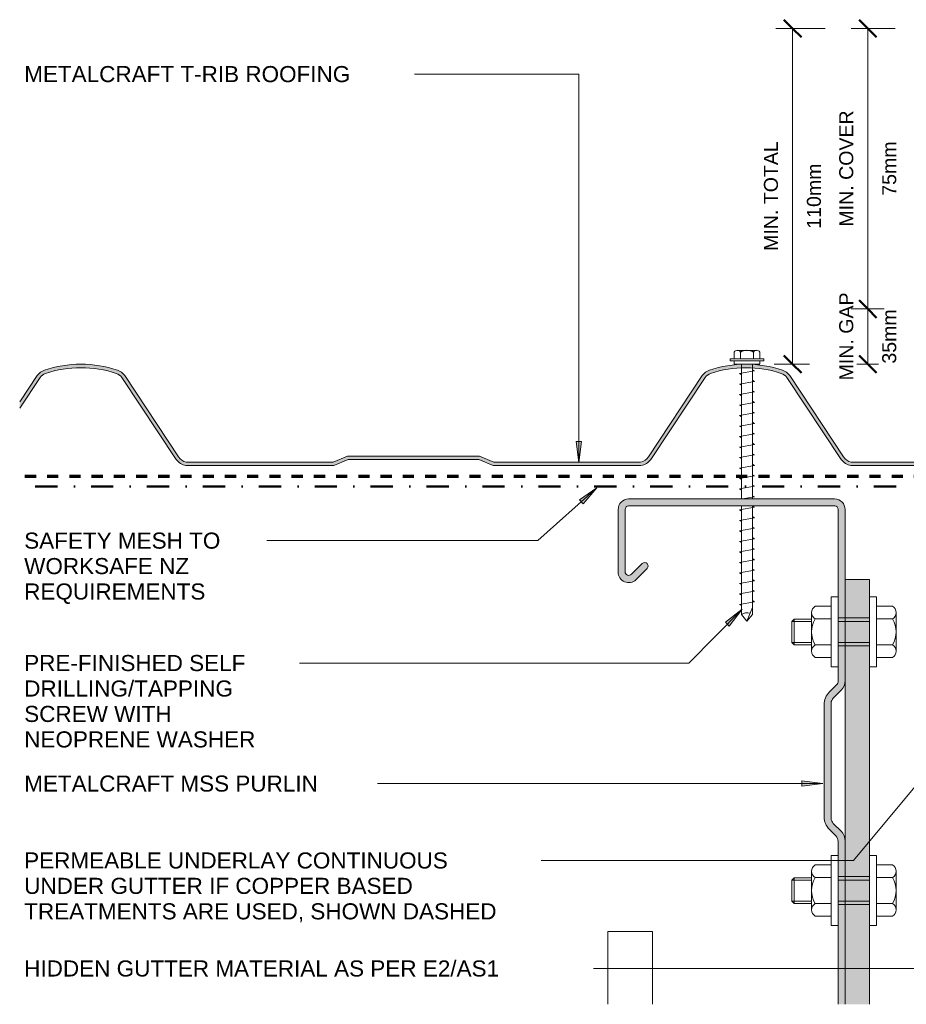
# Model space of a CAD drawing. Header units: millimetres. Extents: x 4173 to 4722, y 1929 to 2279.
# Tile 1 of 2: x 4173 to 4427, y 1929 to 2210. Entities that reach past the tile are written whole.
import ezdxf

# ---------------------------------------------------------------- set-up
doc = ezdxf.new("R2010")
doc.units = ezdxf.units.MM
doc.linetypes.add('Dash', pattern=[6.35, 3.175, -3.175])
doc.linetypes.add('Dash dot', pattern=[15.875, 6.35, -4.7625, 0, -4.7625])
for name, color, linetype, lineweight in [('A-ANNO-DIMS', 211, 'Continuous', 9), ('A-ANNO-DIMS-2', 211, 'Continuous', 9), ('A-DETL', 90, 'Continuous', 13), ('A-DETL-GENF', 92, 'Continuous', 13), ('A-DETL-THIN', 151, 'Continuous', 13), ('G-ANNO-TEXT', 231, 'Continuous', 9)]:
    doc.layers.add(name, color=color, linetype=linetype, lineweight=lineweight)
doc.styles.add('Arial', font='arial.ttf', dxfattribs={"height": 4.6})
doc.styles.add('Arial_1', font='arial.ttf', dxfattribs={"height": 4})
doc.dimstyles.new('Diagonal', dxfattribs={"dimscale": 304.8, "dimtxt": 4.081038, "dimasz": 0.016404, "dimexe": 0.015748, "dimexo": 0.009843, "dimgap": 0.009843, "dimtad": 1, "dimdec": 0, "dimzin": 0, "dimdsep": 46, "dimtxsty": 'Arial_1', "dimblk1": 'OBLIQUE', "dimblk2": 'OBLIQUE', "dimsah": 1, "dimcen": 0.09, "dimazin": 0, "dimtfac": 1, "dimtdec": 4, "dimtix": 1, "dimtmove": 0, "dimatfit": 3, "dimfxl": 1, "dimtvp": 1, "dimtfill": 1, "dimtolj": 1, "dimtzin": 0, "dimarcsym": 2})

# ---------------------------------------------------------------- blocks, each defined once
blk = doc.blocks.new('Metalcraft Profiles4 - Metalcraft T-Rib-4992821-D CR 12 PARALLEL HIDDEN GUTTER')
at = {"layer": 'A-DETL-GENF'}
blk.add_hatch(color=256, dxfattribs=at).paths.add_polyline_path([(600, 0), (642.24, 0), (646.35, 1.72), (683.65, 1.72), (687.76, 0), (699, 0), (699, 1), (687.96, 1), (683.85, 2.72), (646.15, 2.72), (642.04, 1), (600.09, 1), (599.43, 1.21), (598.83, 1.55), (598.3, 2), (597.88, 2.55), (582.5, 25.76), (581.92, 26.42), (581.22, 26.95), (580.41, 27.32), (577.86, 28.05), (575.27, 28.58), (572.65, 28.89), (570, 29), (567.35, 28.89), (564.73, 28.58), (562.14, 28.05), (559.59, 27.32), (558.78, 26.95), (558.08, 26.42), (557.5, 25.76), (542.12, 2.55), (541.7, 2), (541.17, 1.55), (540.57, 1.21), (539.91, 1), (497.96, 1), (493.85, 2.72), (456.15, 2.72), (452.04, 1), (410.09, 1), (409.43, 1.21), (408.83, 1.55), (408.3, 2), (407.88, 2.55), (392.5, 25.76), (391.92, 26.42), (391.22, 26.95), (390.41, 27.32), (387.86, 28.05), (385.27, 28.58), (382.65, 28.89), (380, 29), (377.35, 28.89), (374.73, 28.58), (372.14, 28.05), (369.59, 27.32), (368.78, 26.95), (368.08, 26.42), (367.5, 25.76), (362.5, 18.21), (362.5, 16.4), (368.33, 25.2), (368.76, 25.7), (369.3, 26.1), (369.9, 26.37), (372.38, 27.08), (374.89, 27.59), (377.43, 27.9), (380, 28), (382.57, 27.9), (385.11, 27.59), (387.62, 27.08), (390.1, 26.37), (390.7, 26.1), (391.24, 25.7), (391.67, 25.2), (407.18, 1.8), (407.95, 0.96), (408.91, 0.35), (410, 0), (452.24, 0), (456.35, 1.72), (493.65, 1.72), (497.76, 0), (540, 0), (541.09, 0.35), (542.05, 0.96), (542.82, 1.8), (558.33, 25.2), (558.76, 25.7), (559.3, 26.1), (559.9, 26.37), (562.38, 27.08), (564.89, 27.59), (567.43, 27.9), (570, 28), (572.57, 27.9), (575.11, 27.59), (577.62, 27.08), (580.1, 26.37), (580.7, 26.1), (581.24, 25.7), (581.67, 25.2), (597.18, 1.8), (597.95, 0.96), (598.91, 0.35)])
for p, q in [((367.5, 25.76), (362.5, 18.21)), ((407.88, 2.55), (392.5, 25.76)), ((557.5, 25.76), (542.12, 2.55)), ((597.88, 2.55), (582.5, 25.76)), ((362.5, 16.4), (368.33, 25.2)), ((391.67, 25.2), (407.18, 1.8)), ((542.82, 1.8), (558.33, 25.2)), ((581.67, 25.2), (597.18, 1.8)), ((452.04, 1), (410.09, 1)), ((456.15, 2.72), (452.04, 1)), ((452.24, 0), (456.35, 1.72)), ((493.85, 2.72), (456.15, 2.72)), ((456.35, 1.72), (493.65, 1.72)), ((493.65, 1.72), (497.76, 0)), ((497.96, 1), (493.85, 2.72)), ((539.91, 1), (497.96, 1)), ((642.04, 1), (600.09, 1)), ((646.15, 2.72), (642.04, 1)), ((642.24, 0), (646.35, 1.72)), ((683.85, 2.72), (646.15, 2.72)), ((646.35, 1.72), (683.65, 1.72)), ((683.65, 1.72), (687.76, 0)), ((687.96, 1), (683.85, 2.72)), ((699, 1), (687.96, 1)), ((410, 0), (452.24, 0)), ((497.76, 0), (540, 0)), ((600, 0), (642.24, 0)), ((687.76, 0), (699, 0))]:
    blk.add_line(p, q, dxfattribs=at)
for centre, radius, start, end in [((379.99, -4.1), 33.1, 89.9898, 108.3248), ((380.01, -4.1), 33.1, 71.6752, 90.0102), ((569.99, -4.1), 33.1, 89.9898, 108.3248), ((570.01, -4.1), 33.1, 71.6752, 90.0102), ((370.89, 23.4), 4.13, 108.4305, 145.2549), ((370.89, 23.4), 3.13, 108.4464, 145.0745), ((379.99, -4.1), 32.1, 89.9894, 108.3231), ((380.01, -4.1), 32.1, 71.6769, 90.0106), ((389.11, 23.4), 3.13, 34.9255, 71.5536), ((389.11, 23.4), 4.13, 34.7451, 71.5695), ((560.89, 23.4), 4.13, 108.4305, 145.2549), ((560.89, 23.4), 3.13, 108.4464, 145.0745), ((569.99, -4.1), 32.1, 89.9894, 108.3231), ((570.01, -4.1), 32.1, 71.6769, 90.0106), ((579.11, 23.4), 3.13, 34.9255, 71.5536), ((579.11, 23.4), 4.13, 34.7451, 71.5695), ((410.78, 4.34), 4.41, 215.221, 259.8043), ((410.78, 4.34), 3.41, 211.6106, 258.4002), ((539.22, 4.34), 3.41, 281.5998, 328.3894), ((539.22, 4.34), 4.41, 280.1957, 324.779), ((600.78, 4.34), 4.41, 215.221, 259.8043), ((600.78, 4.34), 3.41, 211.6106, 258.4002)]:
    blk.add_arc(centre, radius, start, end, dxfattribs=at)
blk = doc.blocks.new('Building Paper - Building Paper-5333933-D CR 12 PARALLEL HIDDEN GUTTER')
at = {"layer": 'A-DETL-GENF', "linetype": 'Dash', "lineweight": 70}
blk.add_line((0, 0), (255, 0), dxfattribs=at)
blk = doc.blocks.new('Screw1 - Screw-5026500-D CR 12 PARALLEL HIDDEN GUTTER')
at = {"layer": 'A-DETL-GENF'}
for p, q in [((-3.67, 1.5), (-3.67, 3.47)), ((-2.76, 3.97), (2.76, 3.97)), ((-1.85, 1.5), (-1.85, 3.47)), ((1.85, 1.5), (1.85, 3.47)), ((3.67, 1.5), (3.67, 3.47)), ((4.79, 1.5), (-4.79, 1.5)), ((-4.79, 1.5), (-4.79, 1)), ((4.79, 1), (-4.79, 1)), ((-3.67, 1), (-3.67, 0)), ((-3.67, 0), (3.67, 0)), ((-1.6, 0), (-1.6, -38.52)), ((1.6, -38.52), (1.6, 0)), ((3.67, 0), (3.67, 1)), ((4.79, 1), (4.79, 1.5)), ((2.17, -1.91), (-2.17, -2.67)), ((-2.17, -2.67), (-1.6, -3)), ((1.6, -1.58), (2.17, -1.91)), ((2.17, -4.91), (-2.17, -5.67)), ((1.6, -4.58), (2.17, -4.91)), ((-2.17, -5.67), (-1.6, -6)), ((2.17, -7.91), (-2.17, -8.67)), ((1.6, -7.58), (2.17, -7.91)), ((-2.17, -8.67), (-1.6, -9)), ((2.17, -10.91), (-2.17, -11.67)), ((1.6, -10.58), (2.17, -10.91)), ((-2.17, -11.67), (-1.6, -12)), ((2.17, -13.91), (-2.17, -14.67)), ((1.6, -13.58), (2.17, -13.91)), ((-2.17, -14.67), (-1.6, -15)), ((1.6, -16.58), (2.17, -16.91)), ((2.17, -16.91), (-2.17, -17.67)), ((-2.17, -17.67), (-1.6, -18)), ((1.6, -19.58), (2.17, -19.91)), ((2.17, -19.91), (-2.17, -20.67)), ((-2.17, -20.67), (-1.6, -21)), ((2.17, -22.91), (-2.17, -23.67)), ((-2.17, -23.67), (-1.6, -24)), ((1.6, -22.58), (2.17, -22.91)), ((2.17, -25.91), (-2.17, -26.67)), ((-2.17, -26.67), (-1.6, -27)), ((1.6, -25.58), (2.17, -25.91)), ((2.17, -28.91), (-2.17, -29.67)), ((-2.17, -29.67), (-1.6, -30)), ((1.6, -28.58), (2.17, -28.91)), ((2.17, -31.91), (-2.17, -32.67)), ((-2.17, -32.67), (-1.6, -33)), ((1.6, -31.58), (2.17, -31.91)), ((2.17, -34.91), (-2.17, -35.67)), ((-2.17, -35.67), (-1.6, -36)), ((1.6, -34.58), (2.17, -34.91)), ((2.17, -37.91), (-1.28, -38.52)), ((1.6, -37.58), (2.17, -37.91)), ((2.17, -40.91), (-2.17, -41.67)), ((-2.17, -41.67), (-1.6, -42)), ((-1.6, -40.52), (-1.6, -71.57)), ((1.6, -71.57), (1.6, -40.52)), ((1.6, -40.58), (2.17, -40.91)), ((2.17, -43.91), (-2.17, -44.67)), ((-2.17, -44.67), (-1.6, -45)), ((1.6, -43.58), (2.17, -43.91)), ((2.17, -46.91), (-2.17, -47.67)), ((-2.17, -47.67), (-1.6, -48)), ((1.6, -46.58), (2.17, -46.91)), ((2.17, -49.91), (-2.17, -50.67)), ((1.6, -49.58), (2.17, -49.91)), ((-2.17, -50.67), (-1.6, -51)), ((2.17, -52.91), (-2.17, -53.67)), ((1.6, -52.58), (2.17, -52.91)), ((-2.17, -53.67), (-1.6, -54)), ((2.17, -55.91), (-2.17, -56.67)), ((1.6, -55.58), (2.17, -55.91)), ((-2.17, -56.67), (-1.6, -57)), ((2.17, -58.91), (-2.17, -59.67)), ((1.6, -58.58), (2.17, -58.91)), ((-2.17, -59.67), (-1.6, -60)), ((2.17, -61.91), (-2.17, -62.67)), ((1.6, -61.58), (2.17, -61.91)), ((-2.17, -62.67), (-1.6, -63)), ((1.6, -64.58), (2.17, -64.91)), ((2.17, -64.91), (-2.17, -65.67)), ((-2.17, -65.67), (-1.6, -66)), ((2.17, -67.91), (-2.17, -68.67)), ((-2.17, -68.67), (-1.6, -69)), ((0, -73.47), (1.6, -69.52)), ((1.6, -67.58), (2.17, -67.91)), ((-1.6, -71.57), (0, -73.47)), ((1.6, -71.57), (0, -73.47))]:
    blk.add_line(p, q, dxfattribs=at)
for centre, radius, start, end in [((-2.76, 2.9), 1.08, 32.3801, 147.6199), ((0, 0.31), 3.67, 59.7274, 120.2726), ((2.76, 2.9), 1.08, 32.3801, 147.6199), ((0.08, -74.19), 3.11, 74.3059, 122.4975)]:
    blk.add_arc(centre, radius, start, end, dxfattribs=at)
blk = doc.blocks.new('Metalcraft MSS Purlin-150x1 - Metalcraft MSS Purlin-150x65 2-4992767-D CR 12 PARALLEL HIDDEN GUTTER')
at = {"layer": 'A-DETL-GENF'}
blk.add_hatch(color=256, dxfattribs=at).paths.add_polyline_path([(0.1, 144.48), (0, 144.48), (0, 97.81), (0.14, 96.77), (0.53, 95.81), (1.17, 94.98), (3.41, 92.75), (3.72, 92.33), (3.92, 91.85), (3.99, 91.34), (3.99, 58.34), (3.92, 57.82), (3.72, 57.34), (3.41, 56.93), (1.17, 54.69), (0.53, 53.86), (0.14, 52.9), (0, 51.87), (0, 3), (0.1, 2.22), (0.4, 1.5), (0.88, 0.88), (1.5, 0.4), (2.22, 0.1), (3, 0), (61.85, 0), (62.62, 0.1), (63.35, 0.4), (63.97, 0.88), (64.45, 1.5), (64.75, 2.22), (64.85, 3), (64.85, 20.94), (64.75, 21.71), (64.45, 22.43), (63.98, 23.05), (63.37, 23.52), (62.66, 23.82), (61.89, 23.93), (61.12, 23.84), (60.4, 23.56), (59.78, 23.1), (56.56, 19.88), (56.4, 19.67), (56.3, 19.43), (56.27, 19.17), (56.3, 18.91), (56.4, 18.67), (56.56, 18.46), (56.77, 18.31), (57.01, 18.21), (57.27, 18.17), (57.53, 18.21), (57.77, 18.31), (57.97, 18.46), (61.04, 21.53), (61.26, 21.7), (61.52, 21.81), (61.79, 21.84), (62.06, 21.81), (62.32, 21.7), (62.54, 21.53), (62.71, 21.31), (62.81, 21.06), (62.85, 20.79), (62.85, 2.99), (62.81, 2.74), (62.71, 2.5), (62.56, 2.29), (62.35, 2.13), (62.11, 2.03), (61.85, 2), (2.99, 2), (2.74, 2.03), (2.5, 2.13), (2.29, 2.29), (2.13, 2.5), (2.03, 2.74), (2, 2.99), (2, 52), (2.06, 52.43), (2.22, 52.83), (2.49, 53.18), (4.53, 55.22), (5.32, 56.25), (5.82, 57.46), (5.99, 58.75), (5.99, 90.92), (5.82, 92.21), (5.32, 93.42), (4.53, 94.45), (2.69, 96.3), (2.31, 96.78), (2.08, 97.34), (2, 97.95), (2, 144.48)])
for p, q in [((2, 97.95), (2, 144.48)), ((4.53, 94.45), (2.69, 96.3)), ((1.17, 94.98), (3.41, 92.75)), ((3.99, 91.34), (3.99, 58.34)), ((5.99, 58.75), (5.99, 90.92)), ((3.41, 56.93), (1.17, 54.69)), ((2.49, 53.18), (4.53, 55.22)), ((2, 2.99), (2, 52)), ((0, 23), (0, 3)), ((59.78, 23.1), (56.56, 19.88)), ((57.97, 18.46), (61.04, 21.53)), ((62.85, 20.79), (62.85, 2.99)), ((64.85, 3), (64.85, 20.94)), ((61.85, 2), (2.99, 2)), ((3, 0), (61.85, 0))]:
    blk.add_line(p, q, dxfattribs=at)
for centre, radius, start, end in [((3.99, 97.81), 3.99, 180, 225), ((4.34, 97.95), 2.34, 180, 225), ((1, 90.92), 4.99, 360, 45), ((2, 91.34), 1.99, 0, 45), ((2, 58.34), 1.99, 315, 360), ((1, 58.75), 4.99, 315, 360), ((3.99, 51.87), 3.99, 135, 180), ((3.67, 52), 1.67, 135, 180), ((61.85, 20.94), 2.99, 360, 133.9662), ((57.27, 19.17), 1, 135, 315), ((61.79, 20.79), 1.06, 0, 135), ((3, 3), 3, 180, 270), ((2.99, 2.99), 0.993, 180, 270), ((61.85, 3), 3, 270, 360), ((61.85, 2.99), 0.993, 270, 0)]:
    blk.add_arc(centre, radius, start, end, dxfattribs=at)
blk = doc.blocks.new('Rivets - M1 - Rivets-5026887-D CR 12 PARALLEL HIDDEN GUTTER')
at = {"layer": 'A-DETL-GENF'}
for p, q in [((-2, 10), (-2, -10)), ((0, 10), (-2, 10)), ((0, -10), (0, 10)), ((9, -10), (9, 10)), ((9, 10), (11, 10)), ((11, 10), (11, -10)), ((-2, 7.33), (-6.57, 7.33)), ((11, 7.33), (15.57, 7.33)), ((-7.57, -5.52), (-7.57, 5.52)), ((-2, 3.7), (-6.57, 3.7)), ((0, 4), (9, 4)), ((0, 3), (9, 3)), ((11, 3.7), (15.57, 3.7)), ((16.57, -5.52), (16.57, 5.52)), ((16.57, 3.67), (21.54, 3.67)), ((16.57, 3.01), (22.2, 3.01)), ((21.54, 3.67), (22.2, 3.01)), ((21.54, -3.67), (21.54, 3.67)), ((22.2, 3.01), (22.2, -3.01)), ((-2, -3.7), (-6.57, -3.7)), ((0, -3), (9, -3)), ((0, -4), (9, -4)), ((11, -3.7), (15.57, -3.7)), ((22.2, -3.01), (16.57, -3.01)), ((16.57, -3.67), (21.54, -3.67)), ((21.54, -3.67), (22.2, -3.01)), ((-2, -7.33), (-6.57, -7.33)), ((11, -7.33), (15.57, -7.33)), ((-2, -10), (0, -10)), ((11, -10), (9, -10))]:
    blk.add_line(p, q, dxfattribs=at)
for centre, radius, start, end in [((-5.42, 5.52), 2.15, 122.3801, 237.6199), ((14.42, 5.52), 2.15, 302.3801, 57.6199), ((-0.24, 0), 7.33, 149.7274, 210.2726), ((9.24, 0), 7.33, 329.7274, 30.2726), ((-5.42, -5.52), 2.15, 122.3801, 237.6199), ((14.42, -5.52), 2.15, 302.3801, 57.6199)]:
    blk.add_arc(centre, radius, start, end, dxfattribs=at)
blk = doc.blocks.new('DIMBLOCK3-D CR 12 PARALLEL HIDDEN GUTTER')
at = {"layer": 'A-ANNO-DIMS-2', "lineweight": 50}
for p, q in [((4394.29, 2207.66), (4391.79, 2210.16)), ((4394.29, 2207.66), (4396.79, 2205.16)), ((4394.29, 2111.66), (4391.79, 2114.16)), ((4394.29, 2111.66), (4396.79, 2109.16))]:
    blk.add_line(p, q, dxfattribs=at)
at = {"layer": 'A-ANNO-DIMS-2'}
for p, q in [((4394.29, 2207.66), (4389.49, 2207.66)), ((4394.29, 2111.66), (4394.29, 2207.66)), ((4394.29, 2207.66), (4403.6, 2207.66)), ((4394.29, 2111.66), (4389.04, 2111.66)), ((4394.29, 2111.66), (4399.09, 2111.66))]:
    blk.add_line(p, q, dxfattribs=at)
at = {"layer": 'A-ANNO-DIMS-2', "color": 0, "char_height": 4, "attachment_point": 1, "rotation": 90, "line_spacing_factor": 0.941778, "style": 'Arial_1', "bg_fill": 3, "box_fill_scale": 1.25, "bg_fill_color": 256, "bg_fill_true_color": 13158600, "bg_fill_transparency": 0}
for s, insert, width in [('MIN. TOTAL', (4386.1, 2144.06), 37.4451), ('110mm', (4398.38, 2150.4), 22.226)]:
    blk.add_mtext(s, dxfattribs=dict(at, insert=insert, width=width))
blk = doc.blocks.new('_Oblique')
at = {"color": 0, "linetype": 'ByBlock', "lineweight": -2}
blk.add_line((-0.5, -0.5), (0.5, 0.5), dxfattribs=at)
blk = doc.blocks.new('DIMBLOCK4-D CR 12 PARALLEL HIDDEN GUTTER')
at = {"layer": 'A-ANNO-DIMS-2', "lineweight": 50}
for p, q in [((4415.8, 2127.45), (4413.3, 2129.95)), ((4415.8, 2127.45), (4418.3, 2124.95)), ((4415.8, 2111.66), (4413.3, 2114.16)), ((4415.8, 2111.66), (4418.3, 2109.16))]:
    blk.add_line(p, q, dxfattribs=at)
at = {"layer": 'A-ANNO-DIMS-2'}
for p, q in [((4415.8, 2127.45), (4411, 2127.45)), ((4415.8, 2111.66), (4415.8, 2127.45)), ((4415.8, 2127.45), (4420.47, 2127.45)), ((4415.8, 2111.66), (4411, 2111.66)), ((4415.8, 2111.66), (4422.82, 2111.66))]:
    blk.add_line(p, q, dxfattribs=at)
at = {"layer": 'A-ANNO-DIMS-2', "color": 0, "char_height": 4, "attachment_point": 1, "rotation": 90, "line_spacing_factor": 0.941778, "style": 'Arial_1', "bg_fill": 3, "box_fill_scale": 1.25, "bg_fill_color": 256, "bg_fill_true_color": 13158600, "bg_fill_transparency": 0}
for s, insert, width in [('MIN. GAP', (4407.61, 2107.03), 30.0616), ('35mm', (4419.89, 2111.83), 18.5342)]:
    blk.add_mtext(s, dxfattribs=dict(at, insert=insert, width=width))
blk = doc.blocks.new('DIMBLOCK5-D CR 12 PARALLEL HIDDEN GUTTER')
at = {"layer": 'A-ANNO-DIMS-2', "lineweight": 50}
for p, q in [((4415.8, 2207.66), (4413.3, 2210.16)), ((4415.8, 2207.66), (4418.3, 2205.16)), ((4415.8, 2127.45), (4413.3, 2129.95)), ((4415.8, 2127.45), (4418.3, 2124.95))]:
    blk.add_line(p, q, dxfattribs=at)
at = {"layer": 'A-ANNO-DIMS-2'}
for p, q in [((4415.8, 2207.66), (4411, 2207.66)), ((4415.8, 2127.45), (4415.8, 2207.66)), ((4415.8, 2207.66), (4423.58, 2207.66)), ((4415.8, 2127.45), (4411, 2127.45)), ((4415.8, 2127.45), (4420.47, 2127.45))]:
    blk.add_line(p, q, dxfattribs=at)
at = {"layer": 'A-ANNO-DIMS-2', "color": 0, "char_height": 4, "attachment_point": 1, "rotation": 90, "line_spacing_factor": 0.941778, "style": 'Arial_1', "bg_fill": 3, "box_fill_scale": 1.25, "bg_fill_color": 256, "bg_fill_true_color": 13158600, "bg_fill_transparency": 0}
for s, insert, width in [('MIN. COVER', (4407.61, 2151.01), 39.7054), ('75mm', (4419.89, 2159.83), 18.5342)]:
    blk.add_mtext(s, dxfattribs=dict(at, insert=insert, width=width))

msp = doc.modelspace()

# ---------------------------------------------------------------- hatches: boundary and pattern name
at = {"layer": 'A-DETL-GENF'}
msp.add_hatch(color=9, dxfattribs=at).paths.add_polyline_path([(4416.3, 1928.66), (4416.3, 2050.14), (4409.3, 2050.14), (4409.3, 1928.66)])
at = {"layer": 'G-ANNO-TEXT'}
for points in [[(4333.21, 2083.58), (4334, 2089.58), (4332.42, 2089.58)], [(4338.4, 2076.29), (4333.39, 2072.88), (4334.44, 2071.7)], [(4379.86, 2041.63), (4375.08, 2037.92), (4376.2, 2036.81)], [(4402.94, 1991.77), (4396.94, 1992.56), (4396.94, 1990.98)]]:
    msp.add_hatch(color=7, dxfattribs=at).paths.add_polyline_path(points)

# ---------------------------------------------------------------- linework, layer by layer
at = {"layer": 'A-DETL', "linetype": 'Dash dot', "lineweight": 50}
msp.add_line((4423.85, 2076.66), (4173.47, 2076.66), dxfattribs=at)
at = {"layer": 'A-DETL'}
for p, q in [((4354.23, 1949.47), (4341.47, 1949.47)), ((4341.47, 1949.47), (4341.47, 1928.66)), ((4354.23, 1928.66), (4354.23, 1949.47))]:
    msp.add_line(p, q, dxfattribs=at)
at = {"layer": 'A-DETL-THIN'}
for p, q in [((4416.3, 2050.14), (4409.3, 2050.14)), ((4409.3, 2050.14), (4409.3, 1928.66)), ((4416.3, 1928.66), (4416.3, 2050.14))]:
    msp.add_line(p, q, dxfattribs=at)
at = {"layer": 'G-ANNO-TEXT', "color": 7}
for p, q in [((4276.57, 2194.61), (4269.83, 2194.61)), ((4333.21, 2194.61), (4276.57, 2194.61)), ((4333.21, 2083.58), (4333.21, 2194.61)), ((4334, 2089.58), (4332.42, 2089.58)), ((4332.42, 2089.58), (4333.21, 2083.58)), ((4333.21, 2083.58), (4334, 2089.58)), ((4338.4, 2076.29), (4321.5, 2061.23)), ((4338.4, 2076.29), (4333.39, 2072.88)), ((4334.44, 2071.7), (4338.4, 2076.29)), ((4333.39, 2072.88), (4334.44, 2071.7)), ((4245.41, 2061.23), (4235.03, 2061.23)), ((4321.5, 2061.23), (4245.41, 2061.23)), ((4476.44, 2047.68), (4411.66, 1969.79)), ((4379.86, 2041.63), (4364.6, 2026.23)), ((4379.86, 2041.63), (4375.08, 2037.92)), ((4376.2, 2036.81), (4379.86, 2041.63)), ((4375.08, 2037.92), (4376.2, 2036.81)), ((4256.77, 2026.23), (4242.71, 2026.23)), ((4364.6, 2026.23), (4256.77, 2026.23)), ((4270.28, 1991.77), (4261.1, 1991.77)), ((4402.94, 1991.77), (4270.28, 1991.77)), ((4402.94, 1991.77), (4396.94, 1992.56)), ((4396.94, 1992.56), (4396.94, 1990.98)), ((4396.94, 1990.98), (4402.94, 1991.77)), ((4313.6, 1969.79), (4299.72, 1969.79)), ((4411.66, 1969.79), (4313.6, 1969.79)), ((4312.88, 1938.91), (4312.03, 1938.91)), ((4444.03, 1938.91), (4312.88, 1938.91))]:
    msp.add_line(p, q, dxfattribs=at)

# ---------------------------------------------------------------- block references
at = {"layer": 'A-DETL-GENF'}
for name, p in [('Screw1 - Screw-5026500-D CR 12 PARALLEL HIDDEN GUTTER', (4381.25, 2111.66)), ('Metalcraft Profiles4 - Metalcraft T-Rib-4992821-D CR 12 PARALLEL HIDDEN GUTTER', (3810.97, 2082.66)), ('Building Paper - Building Paper-5333933-D CR 12 PARALLEL HIDDEN GUTTER', (4174.97, 2079.66))]:
    msp.add_blockref(name, p, dxfattribs=at)
at = {"layer": 'A-DETL-GENF', "rotation": 180}
for name, p in [('Metalcraft MSS Purlin-150x1 - Metalcraft MSS Purlin-150x65 2-4992767-D CR 12 PARALLEL HIDDEN GUTTER', (4409.3, 2073.14)), ('Rivets - M1 - Rivets-5026887-D CR 12 PARALLEL HIDDEN GUTTER', (4416.3, 2035.14)), ('Rivets - M1 - Rivets-5026887-D CR 12 PARALLEL HIDDEN GUTTER', (4416.3, 1961.19))]:
    msp.add_blockref(name, p, dxfattribs=at)

# ---------------------------------------------------------------- texts
at = {"layer": 'G-ANNO-TEXT', "color": 7, "char_height": 4.6, "attachment_point": 1, "style": 'Arial', "bg_fill": 3, "box_fill_scale": 1.25, "bg_fill_color": 256, "bg_fill_true_color": 13158600, "bg_fill_transparency": 0}
for s, insert, width in [('METALCRAFT T-RIB ROOFING', (4174.75, 2196.91), 110.3122), ('SAFETY MESH TO ', (4174.75, 2063.53), 68.1434), ('WORKSAFE NZ ', (4174.75, 2056.25), 58.8439), ('REQUIREMENTS', (4174.75, 2048.98), 61.5696), ('PRE-FINISHED SELF ', (4174.75, 2028.53), 77.443), ('DRILLING/TAPPING ', (4174.75, 2021.25), 72.7932), ('SCREW WITH ', (4174.75, 2013.98), 53.0717), ('NEOPRENE WASHER', (4174.75, 2006.7), 79.6877), ('METALCRAFT MSS PURLIN', (4174.75, 1994.07), 99.7299), ('PERMEABLE UNDERLAY CONTINUOUS ', (4174.75, 1972.09), 146.5485), ('UNDER GUTTER IF COPPER BASED ', (4174.75, 1964.82), 134.5232), ('TREATMENTS ARE USED, SHOWN DASHED', (4174.75, 1957.54), 161.4599), ('HIDDEN GUTTER MATERIAL AS PER E2/AS1', (4174.75, 1941.21), 161.4599)]:
    msp.add_mtext(s, dxfattribs=dict(at, insert=insert, width=width))

# ---------------------------------------------------------------- next in the draw order: dimensions: what is measured, and where the dimension line sits
at = {"layer": 'A-ANNO-DIMS'}
dim = msp.add_linear_dim(base=(4394.29, 2207.66), p1=(4386.04, 2111.66), p2=(4406.6, 2207.66), angle=90, text='MIN. TOTAL\\X110mm', dimstyle='Diagonal', override={"dimpost": '<>', "dimfxl": 98.17845}, dxfattribs=at)
dim.commit()
dim.dimension.update_dxf_attribs({"geometry": 'DIMBLOCK3-D CR 12 PARALLEL HIDDEN GUTTER', "text_midpoint": (4394.29, 2159.66)})

# ---------------------------------------------------------------- next in the draw order: dimensions: what is measured, and where the dimension line sits
dim = msp.add_linear_dim(base=(4415.8, 2127.45), p1=(4419.82, 2111.66), p2=(4423.47, 2127.45), angle=90, text='MIN. GAP\\X35mm', dimstyle='Diagonal', override={"dimpost": '<>', "dimfxl": 16.201215}, dxfattribs=at)
dim.commit()
dim.dimension.update_dxf_attribs({"geometry": 'DIMBLOCK4-D CR 12 PARALLEL HIDDEN GUTTER', "text_midpoint": (4415.8, 2119.55)})

# ---------------------------------------------------------------- next in the draw order: dimensions: what is measured, and where the dimension line sits
dim = msp.add_linear_dim(base=(4415.8, 2207.66), p1=(4423.47, 2127.45), p2=(4426.58, 2207.66), angle=90, text='MIN. COVER\\X75mm', dimstyle='Diagonal', override={"dimpost": '<>', "dimfxl": 80.274669}, dxfattribs=at)
dim.commit()
dim.dimension.update_dxf_attribs({"geometry": 'DIMBLOCK5-D CR 12 PARALLEL HIDDEN GUTTER', "text_midpoint": (4415.8, 2167.55)})

doc.saveas('drawing.dxf')
